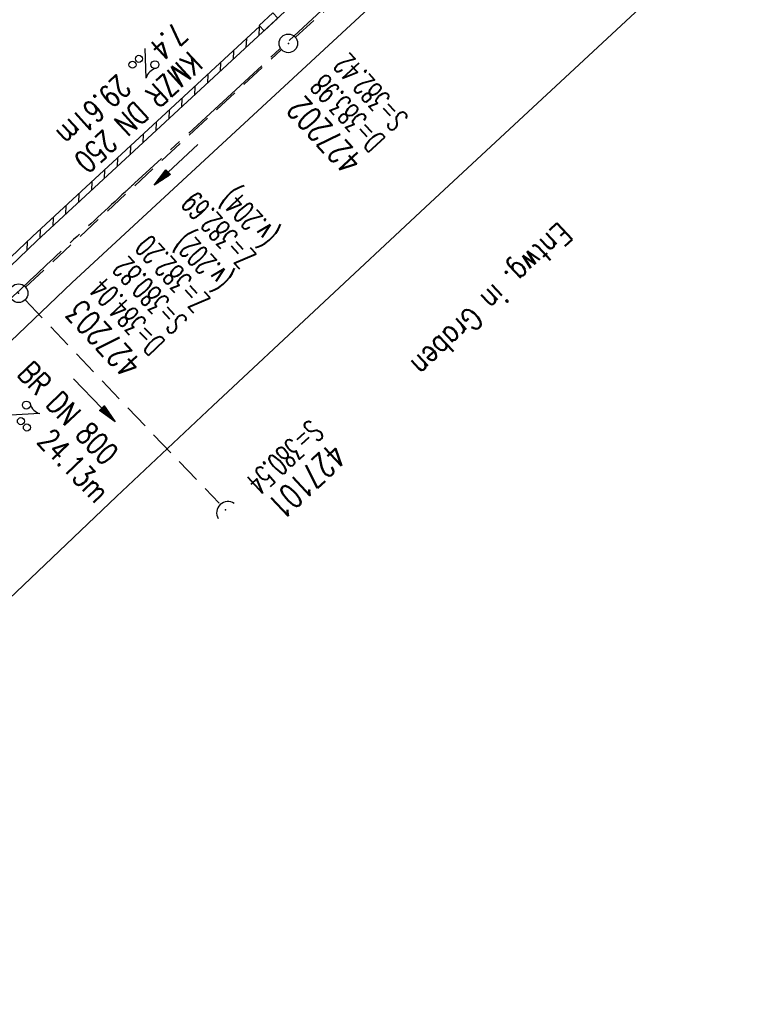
# Model space of a CAD drawing. Extents: x 450316 to 454644, y 428795 to 436505.
# Tile 48 of 256: x 453126 to 453186, y 430979 to 431059. Entities that reach past the tile are written whole.
import ezdxf
from ezdxf.enums import TextEntityAlignment as Align

# ---------------------------------------------------------------- set-up
doc = ezdxf.new("R2010")
doc.units = 0
doc.header["$LTSCALE"] = 2
doc.header["$MEASUREMENT"] = 0
for name, pattern in [('ACHSE', [5.5, 4, -0.5, 0.5, -0.5]), ('AUSGEZOGEN', [0]), ('GESTRICH-X2', [1.5, 1, -0.5])]:
    doc.linetypes.add(name, pattern=pattern)
doc.layers.get('0').update_dxf_attribs({"linetype": 'CONTINUOUS'})
for name, color, linetype in [('ACHSETOP', 1, 'ACHSE'), ('FBR', 8, 'CONTINUOUS'), ('KANAL', 7, 'GESTRICH-X2'), ('PFEIL', 7, 'CONTINUOUS'), ('RINNE', 8, 'CONTINUOUS'), ('SCHACHTNR', 6, 'CONTINUOUS'), ('SCHRIFT', 7, 'AUSGEZOGEN'), ('SCHSYMBOL', 7, 'CONTINUOUS'), ('TEXTO', 4, 'CONTINUOUS'), ('TEXTU', 4, 'CONTINUOUS')]:
    doc.layers.add(name, color=color, linetype=linetype)
doc.styles.add('ROMANS', font='romans.shx', dxfattribs={"width": 0.8})

# ---------------------------------------------------------------- blocks, each defined once
blk = doc.blocks.new('40')
at = {"color": 0}
blk.add_arc((0.025, 0.311), 0.91, 192.5363, 347.4637, dxfattribs=at)
blk.add_point((0, 0), dxfattribs=at)
blk = doc.blocks.new('PROM')
blk.add_line((1.566, 1.817), (0.019, 0.015))
for centre, radius in [((0.317, 1.51), 0.317), ((0.943, 0.291), 0.283), ((1.645, 0.287), 0.283)]:
    blk.add_circle(centre, radius)
blk.add_arc((0.992, 2.682), 1.033, 239.14139, 303.35492)
blk = doc.blocks.new('PFEIL2')
at = {"color": 0}
for p, q in [((0.88, 0.002), (-2.401, -0.012)), ((0.881, -0.271), (0.879, 0.276)), ((0.879, 0.276), (2.429, 0.009)), ((0.911, 0.27), (0.879, 0.265)), ((0.965, 0.261), (0.879, 0.246)), ((1.019, 0.252), (0.879, 0.228)), ((1.073, 0.242), (0.879, 0.209)), ((1.127, 0.233), (0.879, 0.191)), ((1.181, 0.224), (0.879, 0.172)), ((1.235, 0.214), (0.879, 0.154)), ((1.289, 0.205), (0.879, 0.135)), ((1.343, 0.196), (0.879, 0.117)), ((1.397, 0.187), (0.879, 0.098)), ((1.451, 0.177), (0.879, 0.08)), ((1.505, 0.168), (0.879, 0.061)), ((1.559, 0.159), (0.88, 0.043)), ((1.613, 0.149), (0.88, 0.024)), ((1.668, 0.14), (0.88, 0.006)), ((1.722, 0.131), (0.88, -0.013)), ((1.776, 0.121), (0.88, -0.031)), ((1.83, 0.112), (0.88, -0.05)), ((1.884, 0.103), (0.88, -0.068)), ((1.938, 0.094), (0.88, -0.087)), ((1.992, 0.084), (0.88, -0.105)), ((2.046, 0.075), (0.88, -0.124)), ((2.1, 0.066), (0.88, -0.142)), ((2.154, 0.056), (0.88, -0.161)), ((2.208, 0.047), (0.88, -0.179)), ((2.262, 0.038), (0.881, -0.198)), ((2.316, 0.029), (0.881, -0.216)), ((2.37, 0.019), (0.881, -0.235)), ((2.424, 0.01), (0.881, -0.253)), ((2.429, 0.009), (0.881, -0.271))]:
    blk.add_line(p, q, dxfattribs=at)
blk = doc.blocks.new('GST')
at = {"color": 0}
blk.add_circle((0, 0), 0.75, dxfattribs=at)
blk.add_point((0, 0), dxfattribs=at)

msp = doc.modelspace()

# ---------------------------------------------------------------- linework, layer by layer
msp.add_lwpolyline([(453147.139, 431058.783), (453146.035, 431057.762), (453145.64, 431058.19), (453146.743, 431059.21)], close=True)
at = {"layer": 'ACHSETOP', "flags": 128}
msp.add_lwpolyline([(451271.766, 435019.042, -0.000001), (451272.365, 435018.353, -0.000032), (451272.387, 435018.328), (451288.791, 434999.463, -0.000002), (451296.993, 434990.03, 0.000007), (451305.195, 434980.597, 0.000007), (451313.397, 434971.165, -0.000007), (451321.599, 434961.732, -0.000007), (451329.801, 434952.299, 0.000007), (451338.003, 434942.866, 0.000007), (451346.205, 434933.433, -0.000007), (451354.407, 434924.001, -0.000007), (451362.609, 434914.568, 0.000011), (451370.811, 434905.135, 0.000001), (451379.013, 434895.702, 0.000001), (451387.215, 434886.27), (451403.62, 434867.404), (451420.024, 434848.539), (451436.428, 434829.674, -0.000013), (451444.63, 434820.241, 0.000007), (451452.832, 434810.808, 0.000007), (451461.034, 434801.376, -0.000007), (451469.236, 434791.943, -0.000007), (451477.438, 434782.51, 0.000007), (451485.64, 434773.077, 0.000007), (451493.842, 434763.645, -0.000007), (451502.044, 434754.212, -0.000007), (451510.246, 434744.779, 0.000007), (451518.448, 434735.346, 0.000007), (451526.65, 434725.914, -0.000007), (451534.852, 434716.481, -0.000007), (451543.054, 434707.048, 0.000011), (451551.256, 434697.615, 0.000001), (451559.458, 434688.182, 0.000001), (451567.66, 434678.75), (451584.065, 434659.884, -0.000001), (451592.267, 434650.452, -0.000001), (451600.469, 434641.019, -0.000011), (451608.671, 434631.586, 0.000013), (451616.873, 434622.153), (451633.277, 434603.288), (451649.681, 434584.423, -0.000013), (451657.883, 434574.99, 0.000007), (451666.085, 434565.557, 0.000007), (451674.287, 434556.124, -0.000007), (451682.489, 434546.692, -0.000007), (451690.691, 434537.259, 0.000006), (451698.893, 434527.826), (451715.297, 434508.961, -0.000015), (451721.01, 434502.39, 0.000008), (451726.723, 434495.82, 0.000958), (451727.518, 434494.909, 0.000181), (451731.723, 434490.114, 0.003894), (451738.179, 434482.871, 0.00247), (451748.503, 434471.583, 0.003793), (451756.233, 434463.34, 0.003129), (451765.742, 434453.478, 0.00313), (451774.532, 434444.586, 0.003132), (451783.429, 434435.81, 0.003134), (451792.435, 434427.146, 0.003132), (451801.553, 434418.591, 0.003131), (451810.774, 434410.155, 0.00313), (451820.102, 434401.832, 0.003133), (451829.541, 434393.621, 0.003138), (451839.066, 434385.542, 0.003131), (451848.69, 434377.585, 0.003125), (451858.432, 434369.733, 0.003124), (451868.271, 434362.004, 0.00313), (451878.187, 434354.413, 0.003138), (451888.199, 434346.945, 0.003133), (451898.32, 434339.593, 0.003131), (451908.525, 434332.373, 0.003131), (451918.818, 434325.282, 0.003132), (451929.206, 434318.316, 0.003136), (451939.668, 434311.489, 0.00313), (451950.209, 434304.797, 0.003123), (451960.857, 434298.223, 0.003128), (451971.589, 434291.781, 0.003137), (451982.371, 434285.491, 0.003139), (451993.235, 434279.335, 0.003133), (452004.198, 434273.303, 0.003123), (452015.227, 434267.413, 0.003125), (452026.323, 434261.665, 0.003132), (452037.503, 434256.05, 0.003138), (452048.733, 434250.584, 0.003134), (452060.02, 434245.265, 0.003122), (452071.413, 434240.069, 0.003127), (452083.62, 434234.685, 0.003578), (452094.349, 434230.124, 0.002702), (452108.409, 434224.354, 0.004189), (452117.528, 434220.758, 0.00053), (452126.341, 434217.378, 0.001569), (452129.323, 434216.249, 0.000008), (452135.115, 434214.077, -0.000025), (452140.907, 434211.904), (452164.314, 434203.123, 0.000006), (452176.018, 434198.733, -0.000007), (452187.722, 434194.343), (452211.129, 434185.563), (452234.536, 434176.783, -0.000012), (452246.24, 434172.393, 0.000007), (452257.944, 434168.002, 0.000002), (452265.746, 434165.075, 0.000001), (452281.351, 434159.222, 0.000005), (452293.055, 434154.832, -0.000007), (452304.759, 434150.442, -0.000019), (452316.463, 434146.052, 0.000015), (452328.166, 434141.661, 0.000002), (452338.097, 434137.936, 0.000001), (452351.573, 434132.881, 0.000004), (452363.277, 434128.491, -0.000006), (452374.981, 434124.101, -0.00002), (452386.684, 434119.71, 0.00002), (452398.388, 434115.32, 0.000006), (452410.092, 434110.93, -0.000004), (452421.796, 434106.54, -0.000001), (452435.272, 434101.485, -0.000002), (452445.203, 434097.76, -0.000015), (452456.906, 434093.369, 0.000019), (452468.61, 434088.979, 0.000007), (452480.314, 434084.589, -0.000006), (452492.018, 434080.199, -0.000002), (452503.721, 434075.809, 0.000002), (452515.425, 434071.419, 0.000006), (452527.129, 434067.029, -0.000007), (452538.833, 434062.639, -0.000019), (452550.536, 434058.248, 0.000015), (452562.24, 434053.858, 0.000002), (452572.171, 434050.133, 0.000001), (452585.647, 434045.078, 0.000004), (452597.351, 434040.688, -0.000006), (452609.055, 434036.298, -0.00002), (452620.758, 434031.907, 0.00002), (452632.462, 434027.517, 0.000006), (452644.166, 434023.127, -0.000004), (452655.87, 434018.737, -0.000001), (452669.346, 434013.682, -0.000002), (452679.277, 434009.957, -0.000015), (452690.981, 434005.567, 0.000014), (452702.684, 434001.176, 0.000011), (452714.388, 433996.786, -0.000001), (452726.092, 433992.396, -0.000007), (452735.031, 433989.043, -0.000005), (452748.181, 433984.11, -0.000156), (452748.221, 433984.095, -0.000005), (452749.498, 433983.615, -0.004183), (452758.692, 433980.071, -0.002721), (452772.748, 433974.429, -0.005081), (452782.771, 433970.223, -0.003908), (452795.7, 433964.522, -0.003912), (452807.05, 433959.304, -0.003907), (452818.331, 433953.902, -0.003903), (452829.522, 433948.327, -0.003904), (452840.62, 433942.58, -0.003907), (452851.631, 433936.658, -0.003909), (452862.543, 433930.568, -0.003906), (452873.352, 433924.312, -0.003899), (452884.081, 433917.876, -0.003907), (452894.713, 433911.271, -0.003917), (452905.212, 433904.518, -0.003914), (452915.606, 433897.601, -0.003904), (452925.914, 433890.505, -0.003895), (452936.108, 433883.251, -0.003902), (452946.169, 433875.853, -0.003909), (452956.117, 433868.296, -0.003904), (452965.957, 433860.575, -0.003908), (452975.671, 433852.704, -0.00391), (452985.257, 433844.687, -0.003909), (452994.717, 433836.52, -0.003908), (453004.051, 433828.203, -0.003902), (453013.251, 433819.744, -0.003901), (453022.321, 433811.14, -0.003907), (453031.261, 433802.39, -0.003913), (453040.05, 433793.514, -0.003909), (453048.995, 433784.194, -0.00418), (453057.218, 433775.343, -0.003621), (453064.799, 433766.924, -0.003001), (453073.811, 433756.645, -0.003775), (453082.931, 433745.954, -0.004894), (453089.822, 433737.587, -0.004962), (453096.584, 433729.038, -0.003805), (453105.204, 433717.738, -0.003005), (453113.364, 433706.734, -0.003643), (453119.973, 433697.569, -0.004174), (453127.227, 433687.17, -0.004295), (453134.105, 433676.947, -0.003507), (453140.018, 433667.855, -0.002688), (453147.586, 433655.895, -0.003695), (453155.363, 433643.251, -0.00538), (453160.547, 433634.47, -0.005332), (453165.53, 433625.601, -0.003667), (453172.541, 433612.577, -0.002679), (453179.095, 433600.023, -0.003501), (453183.992, 433590.355, -0.004313), (453189.196, 433579.668, -0.003909), (453194.743, 433567.786, -0.003909), (453199.853, 433556.378, -0.003909), (453204.783, 433544.892, -0.003903), (453209.809, 433532.66, -0.004384), (453214.103, 433521.695, -0.003423), (453219.661, 433506.825, -0.005955), (453222.694, 433498.219, -0.000145), (453225.568, 433489.736, -0.000252), (453227.219, 433484.852, -0.000085), (453230.064, 433476.416, -0.000405), (453230.656, 433474.653, -0.003646), (453233.571, 433465.744, 0.00217), (453238.424, 433450.758, 0.000006), (453242.327, 433438.883, -0.000007), (453246.23, 433427.008, -0.000012), (453250.132, 433415.133, 0.000009), (453254.035, 433403.258, 0.003001), (453258.01, 433391.404, -0.003002), (453261.985, 433379.55, -0.003008), (453265.815, 433367.653, 0.003009), (453269.646, 433355.757, 0.00001), (453273.549, 433343.882, -0.000019), (453277.452, 433332.007), (453285.257, 433308.257, 0.000005), (453289.16, 433296.382, -0.000004), (453293.063, 433284.507, -0.000001), (453297.412, 433271.275, -0.000001), (453300.869, 433260.756, -0.00001), (453304.771, 433248.881, 0.000008), (453308.674, 433237.006, 0.000011), (453312.577, 433225.131, -0.000004), (453316.48, 433213.256, -0.000007), (453317.957, 433208.761, -0.000002), (453324.285, 433189.506, -0.00006), (453324.748, 433188.095, 0.000004), (453325.212, 433186.684, 0.001409), (453327.806, 433178.862, 0.000842), (453332.205, 433165.794, 0.002106), (453335.59, 433155.932, 0.001506), (453340.42, 433142.182, 0.001603), (453344.587, 433130.552, 0.001566), (453348.928, 433118.674, 0.00157), (453353.282, 433106.987, 0.001563), (453357.73, 433095.275, 0.001555), (453362.245, 433083.606, 0.001558), (453366.823, 433071.988, 0.001562), (453371.477, 433060.391, 0.001561), (453376.206, 433048.816, 0.001565), (453381.007, 433037.273, 0.001565), (453385.878, 433025.763, 0.001563), (453390.82, 433014.287, 0.001561), (453395.838, 433002.832, 0.001559), (453400.927, 432991.41, 0.00156), (453406.083, 432980.028, 0.001563), (453411.315, 432968.669, 0.001565), (453416.612, 432957.354, 0.001562), (453421.976, 432946.082, 0.001558), (453427.424, 432934.813, 0.001559), (453432.943, 432923.577, 0.001564), (453438.516, 432912.409, 0.001566), (453444.163, 432901.268, 0.001564), (453449.888, 432890.145, 0.001558), (453455.356, 432879.682, 0.001394), (453461.537, 432868.025, 0.001724), (453468.567, 432854.963, 0.002516), (453473.461, 432846.052, 0.001346), (453478.156, 432837.657, 0.000835), (453485.787, 432824.152, 0.000825), (453493.393, 432810.794, 0.001335), (453498.128, 432802.562, 0.002522), (453503.255, 432793.804, 0.001723), (453510.868, 432781.051, 0.001395), (453517.698, 432769.769, 0.001557), (453523.875, 432759.701, 0.001564), (453531.451, 432747.524, 0.002105), (453537.147, 432738.516, 0.001027), (453545.205, 432725.948, 0.001523), (453550.684, 432717.498, 0.000001), (453550.839, 432717.261, 0.000124), (453550.84, 432717.259, 0.000024), (453557.597, 432706.912, -0.000007), (453564.355, 432696.566, -0.000001), (453571.19, 432686.101, 0.000005), (453578.025, 432675.635, 0.000012), (453584.861, 432665.17, -0.000012), (453591.696, 432654.704, -0.000004), (453598.531, 432644.238, 0.000004), (453605.366, 432633.773, 0.000001), (453612.202, 432623.307, -0.000001), (453619.037, 432612.841, -0.000004), (453625.872, 432602.376, 0.000003), (453632.707, 432591.91), (453646.378, 432570.979, -0.000014), (453650.935, 432564.001, -0.000007), (453660.048, 432550.047, -0.002465), (453666.815, 432539.572, 0.002471), (453673.568, 432529.119, 0.002497), (453680.467, 432518.67, -0.002488), (453687.389, 432508.185, -0.000003), (453694.224, 432497.72, 0.000006), (453701.059, 432487.254), (453714.73, 432466.322, -0.000006), (453721.565, 432455.856, 0.000006), (453728.4, 432445.391, 0.000183), (453728.474, 432445.277, -0.000027), (453728.969, 432444.521, -0.003905), (453733.992, 432436.709, -0.002472), (453741.768, 432424.267, -0.005163), (453747.303, 432415.103, -0.003867), (453754.471, 432402.736, -0.003958), (453760.534, 432391.888, -0.003913), (453766.494, 432380.818, -0.003903), (453772.248, 432369.72, -0.003904), (453777.826, 432358.535, -0.003901), (453783.485, 432346.731, -0.004288), (453788.457, 432335.909, -0.003523), (453794.251, 432322.76, -0.004762), (453798.376, 432312.962, -0.001651), (453802.105, 432303.777, -0.002689), (453804.345, 432298.119, -0.001542), (453805.535, 432295.038, -0.000893), (453807.562, 432289.711, -0.005639), (453811.068, 432280.125, -0.003891), (453815.882, 432266.138, -0.00573), (453819.492, 432254.955, -0.005082), (453823.289, 432242.262, -0.004537), (453827.3, 432227.849, -0.006762), (453829.772, 432218.119, -0.001828), (453832.339, 432207.234, -0.002855), (453833.917, 432200.252, -0.000688), (453834.588, 432197.184, -0.000614), (453835.33, 432193.746, -0.005087), (453837.353, 432183.825, -0.003463), (453840.076, 432169.201, -0.004355), (453841.882, 432158.581, -0.003298), (453844.052, 432144.521, -0.003873), (453845.959, 432130.87, -0.004703), (453847.336, 432119.601, -0.004431), (453848.679, 432106.664, -0.004859), (453849.683, 432094.847, -0.001971), (453850.759, 432079.747, -0.003754), (453851.233, 432071.814, -0.000235), (453851.272, 432071.058, -0.000154), (453851.331, 432069.903, -0.005004), (453851.76, 432059.357, -0.003657), (453852.096, 432044.916, -0.006284), (453852.131, 432034.652, -0.00442), (453851.869, 432020.065, -0.004496), (453851.355, 432005.74, -0.005961), (453850.742, 431994.946, -0.004032), (453849.635, 431980.541, -0.005521), (453848.625, 431970.038, -0.000545), (453848.175, 431965.885, -0.00099), (453847.92, 431963.599, -0.002817), (453847.082, 431956.57, -0.001743), (453845.624, 431945.22, -0.004295), (453844.128, 431934.589, -0.003233), (453841.927, 431920.496, -0.003719), (453839.898, 431908.592, -0.003474), (453837.544, 431895.884, -0.003471), (453834.928, 431882.783, -0.003984), (453832.479, 431871.403, -0.002961), (453829.251, 431857.357, -0.00403), (453826.736, 431847.072, -0.001132), (453824.957, 431840.111, -0.001603), (453823.675, 431835.205, -0.002375), (453822.368, 431830.363, -0.001541), (453820.296, 431822.917, -0.005811), (453817.744, 431814.242, -0.003321), (453813.002, 431799.15, -0.004369), (453808.955, 431786.926, -0.004589), (453804.893, 431775.36, -0.004977), (453800.134, 431762.595, -0.00596), (453795.928, 431752.024, -0.002426), (453790.614, 431739.296, -0.004094), (453787.367, 431731.794, -0.000338), (453786.71, 431730.312, -0.000388), (453786.136, 431729.023, -0.004625), (453782.634, 431721.365, -0.002368), (453775.588, 431706.507, -0.004069), (453770.201, 431695.516, -0.003863), (453764.344, 431684.031, -0.004659), (453758.242, 431672.552, -0.005048), (453752.404, 431662.068, -0.002758), (453744.856, 431648.996, -0.004203), (453739.784, 431640.488, -0.000453), (453738.552, 431638.464, -0.00049), (453737.409, 431636.595, -0.004121), (453733.364, 431630.114, -0.00246), (453726.445, 431619.347, -0.006277), (453720.589, 431610.574, -0.004581), (453712.305, 431598.731, -0.005038), (453704.604, 431588.16, -0.005528), (453697.383, 431578.675, -0.004083), (453688.218, 431567.105, -0.005886), (453681.701, 431559.207, -0.001219), (453676.737, 431553.362, -0.002238), (453674.011, 431550.197, -0.001962), (453670.562, 431546.26, -0.001297), (453665.305, 431540.337, -0.004313), (453658.171, 431532.478, -0.003182), (453648.342, 431521.973, -0.004167), (453639.222, 431512.508, -0.00462), (453630.847, 431504.116, -0.002727), (453619.912, 431493.477, -0.004271), (453612.835, 431486.781, -0.000068), (453609.879, 431484.033, -0.000648), (453609.571, 431483.747, -0.000003), (453600.643, 431475.492, -0.000005), (453594.487, 431469.799), (453576.132, 431452.827), (453557.776, 431435.854), (453539.42, 431418.881), (453521.065, 431401.909, 0.000001), (453511.887, 431393.422, 0.000001), (453502.709, 431384.936, 0.000013), (453493.531, 431376.449, -0.000013), (453484.354, 431367.963, 0), (453475.176, 431359.477, 0), (453465.998, 431350.99), (453447.643, 431334.018, 0.000001), (453438.465, 431325.531, 0.000001), (453429.287, 431317.045, 0.000013), (453420.11, 431308.558, -0.000007), (453410.932, 431300.072, -0.000004), (453403.532, 431293.229, -0.000002), (453392.576, 431283.099, -0.00001), (453383.398, 431274.613, 0.000015), (453374.22, 431266.127, 0.000014), (453365.042, 431257.64, -0.000013), (453355.865, 431249.154, 0), (453343.628, 431237.839, -0.000001), (453337.509, 431232.181), (453319.154, 431215.209, 0.000001), (453309.976, 431206.722, 0.000001), (453300.798, 431198.236, 0.000013), (453291.621, 431189.749, -0.000013), (453282.443, 431181.263, -0.000001), (453273.265, 431172.777, -0.000001), (453264.087, 431164.29), (453245.732, 431147.318), (453227.376, 431130.345), (453209.02, 431113.372, 0.000014), (453199.843, 431104.885, -0.000009), (453190.665, 431096.399, -0.000019), (453181.487, 431087.913, 0.000019), (453172.309, 431079.427, 0.000009), (453163.132, 431070.941, -0.000008), (453153.954, 431062.454), (453135.598, 431045.481, 0.000009), (453134.861, 431044.799, 0.000002), (453130.417, 431040.69, 0.002804), (453126.112, 431036.664, 0.001372), (453117.381, 431028.361, 0.005333), (453110.158, 431021.305, 0.003613), (453099.686, 431010.703, 0.004216), (453091.364, 431002.01, 0.003913), (453082.552, 430992.499, 0.00391), (453074.199, 430983.197, 0.003911), (453065.996, 430973.768, 0.003912), (453057.937, 430964.207, 0.003915), (453050.034, 430954.528, 0.00391), (453042.286, 430944.729, 0.003905), (453034.682, 430934.798, 0.003908), (453027.235, 430924.75, 0.003912), (453019.954, 430914.598, 0.003918), (453012.829, 430904.328, 0.003918), (453005.866, 430893.947, 0.003907), (452999.072, 430883.467, 0.0039), (452992.431, 430872.865, 0.003908), (452985.952, 430862.152, 0.00392), (452979.661, 430851.374, 0.00392), (452973.542, 430840.502, 0.003904), (452967.571, 430829.493, 0.003903), (452961.774, 430818.394, 0.003916), (452956.17, 430807.245, 0.00392), (452950.739, 430796.004, 0.00391), (452945.472, 430784.651, 0.003904), (452940.385, 430773.223, 0.00391), (452935.485, 430761.733, 0.003913), (452930.764, 430750.166, 0.003909), (452926.22, 430738.514, 0.003913), (452921.858, 430726.792, 0.003918), (452917.686, 430715.017, 0.003913), (452913.698, 430703.178, 0.003909), (452909.892, 430691.264, 0.003904), (452906.273, 430679.293, 0.003908), (452902.844, 430667.279, 0.003914), (452899.604, 430655.212, 0.003911), (452896.55, 430643.086, 0.003914), (452893.686, 430630.913, 0.003917), (452891.016, 430618.707, 0.003911), (452890.732, 430617.306, 0.000237), (452886.248, 430594.167, 0.007575), (452884.76, 430585.792, 0.003906), (452882.249, 430569.49)], format="xyb", dxfattribs=at)
at = {"layer": 'FBR', "flags": 128}
for points in [[(453276.707, 431178.634, -0.000118), (453287.065, 431188.257, -0.000276), (453291.485, 431192.357, -0.000001), (453311.412, 431210.82, -0.000243), (453311.472, 431210.876, -0.000468), (453320.706, 431219.399, 0.000406), (453331.34, 431229.212, 0.000197), (453340.223, 431237.428, -0.00015), (453349.105, 431245.645, -0.000461), (453368.006, 431263.086, 0.000541), (453384.108, 431277.949, 0.000242), (453392.435, 431285.659, -0.000279)], [(453575.994, 431475.694, -0.000002), (453561.636, 431462.404, -0.000009)], [(453418.105, 431283.16, -0.000853), (453407.564, 431273.37, -0.000064), (453397.19, 431263.77, -0.000084), (453389.302, 431256.475, -0.000204), (453382.448, 431250.144, 0.000155), (453373.4, 431241.787, 0.001433), (453363.02, 431232.139, -0.002118), (453355.985, 431225.618, -0.000322), (453355.808, 431225.455, -0.000003), (453339.079, 431210.12, -0.000167), (453338.057, 431209.184, -0.00004), (453333.827, 431205.312)]]:
    msp.add_lwpolyline(points, format="xyb", dxfattribs=at)
for points in [[(453177.503, 431086.876), (453146.983, 431058.636), (453127.722, 431040.846), (453109.294, 431023.176), (453104.936, 431018.816), (453088.168, 431001.424), (453073.783, 430985.601), (453062.332, 430972.461), (453047.624, 430954.624), (453039.452, 430944.228), (453035.258, 430938.844)], [(453180.227, 431083.818), (453179.464, 431082.794), (453171.627, 431075.466), (453165.148, 431069.45), (453130.559, 431037.481), (453113.267, 431020.967), (453096.621, 431004.002), (453082.375, 430988.609), (453067.131, 430971.276), (453055.958, 430957.92), (453042.104, 430940.749), (453041.45, 430940.111), (453038.556, 430936.283)], [(453178.578, 431061.701), (453159.042, 431043.568), (453141.91, 431027.577), (453134.146, 431020.269), (453125.502, 431012.021), (453121.951, 431008.564), (453118.446, 431005.059), (453113.08, 430999.568), (453107.761, 430994.031), (453103.602, 430989.636), (453099.469, 430985.216), (453096.554, 430982.052), (453093.665, 430978.863), (453089.698, 430974.421), (453085.756, 430969.957), (453081.974, 430965.626), (453078.218, 430961.272), (453069.77, 430951.309), (453066.959, 430947.951), (453064.19, 430944.559), (453059.908, 430939.205), (453055.668, 430933.817)]]:
    msp.add_lwpolyline(points, dxfattribs=at)
at = {"layer": 'KANAL'}
for p, q in [((453148.563, 431057.25), (453169.469, 431076.031)), ((453126.813, 431037.125), (453147.438, 431056.25)), ((453126.781, 431036.094), (453142.406, 431019.719))]:
    msp.add_line(p, q, dxfattribs=at)
at = {"layer": 'RINNE'}
for p, q in [((453145.646, 431058.082), (453145.618, 431057.375)), ((453144.608, 431057.123), (453144.58, 431056.416)), ((453143.569, 431056.164), (453143.542, 431055.457)), ((453142.531, 431055.205), (453142.503, 431054.498)), ((453141.493, 431054.246), (453141.465, 431053.539)), ((453140.454, 431053.287), (453140.427, 431052.58)), ((453139.416, 431052.328), (453139.388, 431051.621)), ((453138.378, 431051.369), (453138.35, 431050.662)), ((453137.339, 431050.41), (453137.312, 431049.703)), ((453136.301, 431049.451), (453136.274, 431048.744)), ((453135.263, 431048.492), (453135.235, 431047.785)), ((453134.225, 431047.533), (453134.197, 431046.826)), ((453133.186, 431046.574), (453133.159, 431045.868)), ((453132.148, 431045.615), (453132.12, 431044.909)), ((453131.11, 431044.656), (453131.082, 431043.95)), ((453130.071, 431043.697), (453130.044, 431042.991)), ((453129.033, 431042.738), (453129.006, 431042.032)), ((453127.995, 431041.779), (453127.967, 431041.073)), ((453126.956, 431040.804), (453126.928, 431040.085))]:
    msp.add_line(p, q, dxfattribs=at)
at = {"layer": 'RINNE', "flags": 128}
msp.add_lwpolyline([(453177.503, 431086.876), (453164.941, 431075.26), (453146.983, 431058.636), (453127.722, 431040.846), (453109.294, 431023.176), (453104.936, 431018.816), (453088.168, 431001.424), (453073.783, 430985.601), (453062.332, 430972.461), (453047.624, 430954.624), (453039.452, 430944.228), (453035.258, 430938.844)], dxfattribs=at)
at = {"layer": 'RINNE'}
msp.add_lwpolyline([(453145.696, 431058.128), (453127.379, 431041.21), (453125.063, 431038.989)], dxfattribs=at)

# ---------------------------------------------------------------- block references
for p, rotation in [((453147.991, 431056.749), 222.758500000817), ((453126.26, 431036.631), 223.1749999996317)]:
    msp.add_blockref('GST', p, dxfattribs=dict(rotation=rotation))
at = {"layer": 'PFEIL'}
for p, rotation in [((453138.947, 431046.978), 222.7927), ((453132.356, 431028.023), 313.7086)]:
    msp.add_blockref('PFEIL2', p, dxfattribs=dict(at, rotation=rotation))
at = {"layer": 'SCHSYMBOL', "rotation": 223.1584}
msp.add_blockref('40', (453142.932, 431019.19), dxfattribs=at)
at = {"layer": 'TEXTU'}
for p, rotation in [((453136.449, 431056.358), 222.7926999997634), ((453125.581, 431026.813), 313.7086)]:
    msp.add_blockref('PROM', p, dxfattribs=dict(at, rotation=rotation))

# ---------------------------------------------------------------- texts
at = {"layer": 'SCHACHTNR', "style": 'ROMANS'}
for s, height, rotation, width, p in [('S=382.42', 1.8, 132.7585, 0.6, (453157.739, 431050.785)), ('D=383.98', 1.8, 132.7585, 0.6, (453155.895, 431049.066)), ('427202', 2, 132.7585, 0.7, (453154.083, 431047.379)), ('(v.204)', 1.8, 133.175, 0.6, (453147.264, 431041.415)), ('Z=382.69', 1.8, 133.175, 0.6, (453145.487, 431039.705)), ('(v.202)', 1.8, 133.175, 0.6, (453143.554, 431037.874)), ('Z=382.20', 1.8, 133.175, 0.6, (453141.777, 431036.164)), ('S=380.82', 1.8, 133.175, 0.6, (453139.965, 431034.445)), ('D=384.04', 1.8, 133.175, 0.6, (453138.152, 431032.727)), ('427203', 2, 133.175, 0.7, (453136.308, 431031.008)), ('S=380.54', 1.8, 223.1584, 0.6, (453149.747, 431026.539)), ('427101', 2, 223.1584, 0.7, (453151.466, 431024.727))]:
    msp.add_text(s, height=height, rotation=rotation, dxfattribs=dict(at, width=width)).set_placement(p)
at = {"layer": 'SCHRIFT', "style": 'ROMANS', "width": 0.8}
msp.add_text('Entwg. in Graben', height=1.8, rotation=223.38667, dxfattribs=at).set_placement((453169.802, 431042.438))
at = {"layer": 'TEXTO', "style": 'ROMANS', "width": 0.75}
for s, rotation, p in [('KMZR DN 250', 222.7927, (453135.292, 431051.851)), ('BR DN 800', 313.7086, (453129.594, 431026.355))]:
    msp.add_text(s, height=1.8, rotation=rotation, dxfattribs=at).set_placement(p, align=Align.CENTER)
at = {"layer": 'TEXTU', "style": 'ROMANS', "width": 0.75}
for s, rotation, p in [('7.4', 222.7927, (453138.818, 431058.547)), ('29.61m', 222.7927, (453134.255, 431054.329)), ('24.13m', 313.7086, (453127.667, 431024.64))]:
    msp.add_text(s, height=1.8, rotation=rotation, dxfattribs=at).set_placement(p)

doc.saveas('drawing.dxf')
